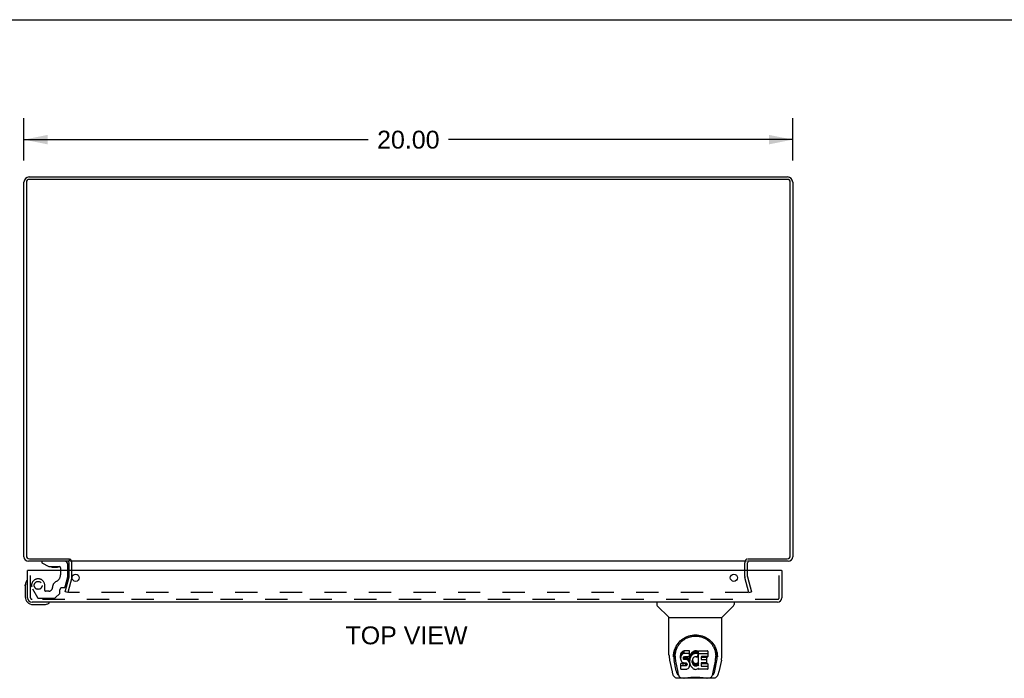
# Model space of a CAD drawing. Header units: inches. Extents: x 0 to 105, y 0 to 68.
# Tile 5 of 6: x 27 to 52, y 51 to 68. Entities that reach past the tile are written whole.
import ezdxf

# ---------------------------------------------------------------- set-up
doc = ezdxf.new("R2010")
doc.units = ezdxf.units.IN
doc.header["$LTSCALE"] = 5.794366
doc.header["$MEASUREMENT"] = 0
doc.linetypes.add('HIDDEN', pattern=[0.2, 0.1, -0.1])
doc.layers.get('0').update_dxf_attribs({"linetype": 'CONTINUOUS'})
for name, color, linetype in [('DEFAULT_2', 8, 'HIDDEN'), ('DIMENSIONS', 7, 'CONTINUOUS'), ('DOOR_ASSEMBLY', 7, 'CONTINUOUS')]:
    doc.layers.add(name, color=color, linetype=linetype)
doc.styles.get("Standard").update_dxf_attribs({"font": 'arial.ttf'})
doc.dimstyles.new('DIMSTYLE_1', dxfattribs={"dimtxt": 0.464789, "dimasz": 0.619718, "dimexe": 0.09, "dimexo": 0.07, "dimgap": 0.0375, "dimtad": 0, "dimtih": 1, "dimtoh": 1, "dimzin": 4, "dimdsep": 46, "dimtxsty": 'Standard', "dimblk": '_FILLED', "dimblk1": '_FILLED', "dimblk2": '_FILLED', "dimcen": 0.09, "dimadec": 3, "dimazin": 1, "dimtfac": 1, "dimtdec": 3, "dimtofl": 0, "dimtmove": 0, "dimatfit": 3, "dimldrblk": '_FILLED', "dimfxl": 0, "dimtolj": 1, "dimtzin": 4, "dimarcsym": 0})

# ---------------------------------------------------------------- blocks, each defined once
blk = doc.blocks.new('_FILLED')
at = {"color": 0, "linetype": 'ByBlock'}
blk.add_solid([(0, 0), (-1, 0.2), (-1, -0.2)], dxfattribs=at)
blk = doc.blocks.new('*D1')
at = {"layer": 'DIMENSIONS', "color": 2, "linetype": 'Continuous'}
for p, q in [((26.65, 64.508), (26.65, 65.605)), ((46.65, 64.508), (46.65, 65.605)), ((26.65, 65.047), (35.606, 65.047)), ((46.65, 65.047), (37.695, 65.047))]:
    blk.add_line(p, q, dxfattribs=at)
at = {"layer": 'DIMENSIONS', "color": 2, "linetype": 'Continuous', "xscale": 0.6197183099, "yscale": 0.6197183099, "zscale": 0.6197183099, "rotation": 180}
blk.add_blockref('_FILLED', (26.65, 65.047), dxfattribs=at)
at = {"layer": 'DIMENSIONS', "color": 2, "linetype": 'Continuous', "xscale": 0.6197183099, "yscale": 0.6197183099, "zscale": 0.6197183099}
blk.add_blockref('_FILLED', (46.65, 65.047), dxfattribs=at)
at = {"layer": 'DIMENSIONS', "color": 2, "linetype": 'Continuous', "insert": (36.65, 65.279), "char_height": 0.4648, "width": 1.62417, "attachment_point": 2, "line_spacing_factor": 0.9}
blk.add_mtext('20.00', dxfattribs=at)

msp = doc.modelspace()

# ---------------------------------------------------------------- linework, layer by layer
at = {"color": 7, "linetype": 'Continuous'}
for p, q in [((0, 68.169), (105.352, 68.169)), ((27.825, 54.138), (27.825, 54.075))]:
    msp.add_line(p, q, dxfattribs=at)
at = {"color": 3, "linetype": 'Continuous'}
for p, q in [((26.786, 64.075), (46.514, 64.075)), ((26.65, 54.192), (26.65, 63.939)), ((26.713, 63.932), (26.713, 54.218)), ((46.507, 64.012), (26.793, 64.012)), ((46.587, 54.218), (46.587, 63.932)), ((46.65, 63.939), (46.65, 54.192)), ((27.825, 54.075), (26.767, 54.075)), ((26.793, 54.138), (27.827, 54.138)), ((45.448, 54.075), (27.852, 54.075)), ((45.473, 54.138), (46.507, 54.138)), ((46.533, 54.075), (45.475, 54.075)), ((27.825, 53.832), (27.825, 54.033)), ((45.475, 53.832), (45.475, 54.033))]:
    msp.add_line(p, q, dxfattribs=at)
for centre, radius, start, end in [((26.786, 63.939), 0.136, 90, 180), ((46.514, 63.939), 0.136, 0, 90), ((26.793, 63.932), 0.08, 90, 180), ((46.507, 63.932), 0.08, 0, 90), ((26.767, 54.192), 0.117, 180, 270), ((26.793, 54.218), 0.08, 180, 270), ((27.783, 54.033), 0.042, 0, 90), ((45.517, 54.033), 0.042, 90, 180), ((46.507, 54.218), 0.08, 270, 360), ((46.533, 54.192), 0.117, 270, 360)]:
    msp.add_arc(centre, radius, start, end, dxfattribs=at)
at = {"layer": 'DEFAULT_2', "color": 8, "linetype": 'HIDDEN'}
for p, q in [((27.825, 53.674), (27.825, 53.832)), ((27.9, 53.674), (27.9, 54.033)), ((45.4, 53.674), (45.4, 54.033)), ((45.475, 53.674), (45.475, 53.832)), ((27.721, 53.281), (27.824, 53.668)), ((27.897, 53.648), (27.793, 53.262)), ((45.507, 53.262), (45.404, 53.648)), ((45.476, 53.668), (45.58, 53.281)), ((27.793, 53.262), (27.721, 53.281)), ((45.507, 53.262), (45.58, 53.281)), ((45.475, 53.262), (27.825, 53.262))]:
    msp.add_line(p, q, dxfattribs=at)
for points in [[(27.806, 53.286), (27.805, 53.285), (27.805, 53.283), (27.805, 53.281)], [(27.805, 53.281), (27.805, 53.28), (27.805, 53.278), (27.806, 53.277), (27.806, 53.275), (27.807, 53.274), (27.807, 53.272), (27.808, 53.271), (27.809, 53.27), (27.81, 53.268), (27.811, 53.267), (27.813, 53.266), (27.814, 53.265), (27.815, 53.264), (27.817, 53.264)], [(45.495, 53.281), (45.495, 53.28), (45.495, 53.278), (45.495, 53.277), (45.494, 53.275), (45.494, 53.274), (45.493, 53.272), (45.492, 53.271), (45.491, 53.27), (45.49, 53.268), (45.489, 53.267), (45.488, 53.266), (45.486, 53.265), (45.485, 53.264), (45.484, 53.264), (45.482, 53.263), (45.48, 53.263), (45.479, 53.262), (45.477, 53.262), (45.475, 53.262)], [(45.495, 53.286), (45.495, 53.285), (45.495, 53.283), (45.495, 53.281)], [(27.825, 53.262), (27.823, 53.262), (27.822, 53.262), (27.82, 53.263), (27.818, 53.263), (27.817, 53.264)]]:
    msp.add_lwpolyline(points, dxfattribs=at)
for centre, radius, start, end in [((27.783, 54.033), 0.117, 0, 56.9002), ((45.517, 54.033), 0.117, 123.0998, 180), ((27.8, 53.674), 0.025, 345, 360), ((27.8, 53.674), 0.1, 345, 360), ((45.5, 53.674), 0.1, 180, 195), ((45.5, 53.674), 0.025, 180, 195)]:
    msp.add_arc(centre, radius, start, end, dxfattribs=at)
at = {"layer": 'DOOR_ASSEMBLY', "color": 7, "linetype": 'Continuous'}
for p, q in [((27.119, 54.075), (27.119, 54.036)), ((26.76, 53.832), (26.745, 53.832)), ((27.119, 54.036), (27.295, 53.937)), ((27.295, 53.937), (27.572, 53.937)), ((27.383, 53.92), (27.523, 53.92)), ((27.603, 53.906), (27.603, 53.832)), ((27.788, 53.832), (27.788, 53.996)), ((46.355, 53.832), (46.37, 53.832)), ((26.731, 53.572), (26.731, 53.571)), ((26.685, 53.436), (26.688, 53.474)), ((26.685, 53.436), (26.685, 53.147)), ((26.885, 52.947), (27.174, 52.947)), ((27.303, 52.992), (27.307, 52.993)), ((27.307, 52.993), (27.308, 52.993)), ((43.116, 53.007), (43.116, 52.944)), ((43.425, 52.619), (43.127, 52.916)), ((44.814, 52.619), (45.112, 52.916)), ((45.124, 53.007), (45.124, 52.944)), ((43.431, 52.613), (44.809, 52.613)), ((43.431, 51.641), (43.431, 52.613)), ((44.809, 51.642), (44.809, 52.613)), ((43.827, 51.742), (43.803, 51.734)), ((43.966, 51.742), (43.827, 51.742)), ((43.827, 51.675), (43.827, 51.742)), ((43.968, 51.699), (43.966, 51.742)), ((43.966, 51.675), (43.966, 51.742)), ((43.446, 51.498), (43.511, 51.193)), ((43.549, 51.599), (43.549, 51.599)), ((43.549, 51.587), (43.549, 51.586)), ((43.556, 51.673), (43.555, 51.609)), ((43.618, 51.221), (43.565, 51.491)), ((43.593, 51.599), (43.593, 51.576)), ((43.735, 51.645), (43.734, 51.621)), ((43.734, 51.554), (43.734, 51.621)), ((43.735, 51.578), (43.734, 51.554)), ((43.734, 51.554), (43.734, 51.53)), ((43.734, 51.53), (43.738, 51.507)), ((43.74, 51.668), (43.735, 51.645)), ((43.735, 51.578), (43.735, 51.645)), ((43.74, 51.601), (43.735, 51.578)), ((43.738, 51.507), (43.747, 51.484)), ((43.75, 51.691), (43.74, 51.668)), ((43.74, 51.601), (43.74, 51.668)), ((43.75, 51.624), (43.74, 51.601)), ((43.763, 51.71), (43.75, 51.691)), ((43.75, 51.624), (43.75, 51.691)), ((43.763, 51.643), (43.75, 51.624)), ((43.772, 51.718), (43.763, 51.71)), ((43.763, 51.643), (43.763, 51.71)), ((43.772, 51.651), (43.763, 51.643)), ((43.782, 51.725), (43.772, 51.718)), ((43.772, 51.651), (43.772, 51.718)), ((43.782, 51.658), (43.772, 51.651)), ((43.803, 51.734), (43.782, 51.725)), ((43.782, 51.658), (43.782, 51.725)), ((43.803, 51.668), (43.782, 51.658)), ((43.803, 51.668), (43.803, 51.734)), ((43.827, 51.675), (43.803, 51.668)), ((43.805, 51.557), (43.807, 51.572)), ((43.805, 51.535), (43.805, 51.557)), ((43.805, 51.542), (43.805, 51.557)), ((43.805, 51.535), (43.805, 51.542)), ((43.808, 51.528), (43.805, 51.535)), ((43.807, 51.572), (43.81, 51.579)), ((43.808, 51.528), (43.808, 51.572)), ((43.812, 51.522), (43.808, 51.528)), ((43.81, 51.579), (43.816, 51.584)), ((43.812, 51.522), (43.812, 51.581)), ((43.818, 51.517), (43.812, 51.522)), ((43.816, 51.584), (43.831, 51.588)), ((43.833, 51.58), (43.818, 51.584)), ((43.818, 51.584), (43.818, 51.584)), ((43.818, 51.517), (43.818, 51.584)), ((43.833, 51.513), (43.818, 51.517)), ((43.966, 51.675), (43.827, 51.675)), ((43.831, 51.588), (43.845, 51.59)), ((43.857, 51.581), (43.833, 51.58)), ((43.833, 51.513), (43.833, 51.58)), ((43.857, 51.514), (43.833, 51.513)), ((43.845, 51.59), (43.958, 51.59)), ((43.881, 51.58), (43.857, 51.581)), ((43.857, 51.514), (43.857, 51.581)), ((43.881, 51.513), (43.857, 51.514)), ((43.904, 51.575), (43.881, 51.58)), ((43.881, 51.513), (43.881, 51.58)), ((43.904, 51.508), (43.881, 51.513)), ((43.915, 51.57), (43.904, 51.575)), ((43.904, 51.508), (43.904, 51.575)), ((43.915, 51.503), (43.904, 51.508)), ((43.925, 51.563), (43.915, 51.57)), ((43.915, 51.503), (43.915, 51.57)), ((43.925, 51.496), (43.915, 51.503)), ((43.942, 51.546), (43.925, 51.563)), ((43.925, 51.496), (43.925, 51.563)), ((43.942, 51.479), (43.925, 51.496)), ((43.955, 51.526), (43.942, 51.546)), ((43.942, 51.479), (43.942, 51.546)), ((43.965, 51.504), (43.955, 51.526)), ((43.955, 51.459), (43.955, 51.526)), ((43.958, 51.59), (43.964, 51.59)), ((43.964, 51.59), (43.966, 51.596)), ((43.966, 51.5), (43.965, 51.504)), ((43.965, 51.437), (43.965, 51.504)), ((43.968, 51.632), (43.966, 51.675)), ((43.966, 51.596), (43.967, 51.608)), ((43.97, 51.578), (43.966, 51.533)), ((43.966, 51.467), (43.966, 51.533)), ((43.97, 51.511), (43.966, 51.467)), ((43.967, 51.608), (43.968, 51.632)), ((43.968, 51.632), (43.968, 51.699)), ((43.974, 51.6), (43.97, 51.578)), ((43.97, 51.511), (43.97, 51.578)), ((43.974, 51.533), (43.97, 51.511)), ((43.981, 51.621), (43.974, 51.6)), ((43.974, 51.533), (43.974, 51.6)), ((43.981, 51.554), (43.974, 51.533)), ((43.989, 51.642), (43.981, 51.621)), ((43.981, 51.554), (43.981, 51.621)), ((43.989, 51.575), (43.981, 51.554)), ((44, 51.661), (43.989, 51.642)), ((43.989, 51.575), (43.989, 51.642)), ((44, 51.594), (43.989, 51.575)), ((44.013, 51.679), (44, 51.661)), ((44, 51.594), (44, 51.661)), ((44.013, 51.613), (44, 51.594)), ((44.028, 51.696), (44.013, 51.679)), ((44.013, 51.613), (44.013, 51.679)), ((44.028, 51.629), (44.013, 51.613)), ((44.044, 51.711), (44.028, 51.696)), ((44.028, 51.629), (44.028, 51.696)), ((44.044, 51.645), (44.028, 51.629)), ((44.039, 51.509), (44.036, 51.482)), ((44.038, 51.502), (44.04, 51.496)), ((44.043, 51.522), (44.039, 51.509)), ((44.04, 51.496), (44.05, 51.471)), ((44.04, 51.429), (44.04, 51.496)), ((44.049, 51.533), (44.043, 51.522)), ((44.062, 51.724), (44.044, 51.711)), ((44.044, 51.645), (44.044, 51.711)), ((44.062, 51.658), (44.044, 51.645)), ((44.063, 51.557), (44.049, 51.533)), ((44.082, 51.733), (44.062, 51.724)), ((44.062, 51.658), (44.062, 51.724)), ((44.082, 51.666), (44.062, 51.658)), ((44.071, 51.567), (44.063, 51.557)), ((44.082, 51.574), (44.071, 51.567)), ((44.104, 51.738), (44.082, 51.733)), ((44.082, 51.666), (44.082, 51.733)), ((44.104, 51.671), (44.082, 51.666)), ((44.107, 51.585), (44.082, 51.574)), ((44.126, 51.74), (44.104, 51.738)), ((44.104, 51.671), (44.104, 51.738)), ((44.126, 51.673), (44.104, 51.671)), ((44.12, 51.588), (44.107, 51.585)), ((44.133, 51.588), (44.12, 51.588)), ((44.126, 51.74), (44.149, 51.74)), ((44.126, 51.673), (44.126, 51.74)), ((44.149, 51.673), (44.126, 51.673)), ((44.146, 51.585), (44.133, 51.588)), ((44.159, 51.58), (44.146, 51.585)), ((44.16, 51.738), (44.149, 51.74)), ((44.149, 51.673), (44.149, 51.74)), ((44.16, 51.671), (44.149, 51.673)), ((44.171, 51.735), (44.16, 51.738)), ((44.16, 51.671), (44.16, 51.738)), ((44.171, 51.668), (44.16, 51.671)), ((44.191, 51.651), (44.165, 51.583)), ((44.189, 51.723), (44.171, 51.735)), ((44.171, 51.668), (44.171, 51.735)), ((44.189, 51.656), (44.171, 51.668)), ((44.189, 51.723), (44.189, 51.656)), ((44.191, 51.719), (44.191, 51.656)), ((44.199, 51.74), (44.436, 51.74)), ((44.199, 51.348), (44.199, 51.74)), ((44.199, 51.673), (44.436, 51.673)), ((44.27, 51.585), (44.27, 51.518)), ((44.436, 51.59), (44.274, 51.59)), ((44.274, 51.58), (44.405, 51.58)), ((44.274, 51.513), (44.405, 51.513)), ((44.41, 51.575), (44.41, 51.436)), ((44.441, 51.735), (44.441, 51.594)), ((44.621, 51.221), (44.674, 51.491)), ((44.683, 51.673), (44.685, 51.609)), ((44.69, 51.599), (44.69, 51.599)), ((44.691, 51.586), (44.691, 51.587)), ((44.794, 51.498), (44.728, 51.193)), ((43.602, 51.478), (43.603, 51.475)), ((43.603, 51.475), (43.659, 51.185)), ((43.736, 51.268), (43.736, 51.41)), ((43.8, 51.415), (43.741, 51.414)), ((43.741, 51.348), (43.741, 51.414)), ((43.8, 51.348), (43.741, 51.348)), ((43.741, 51.263), (43.885, 51.263)), ((43.747, 51.484), (43.759, 51.464)), ((43.759, 51.464), (43.776, 51.447)), ((43.776, 51.447), (43.796, 51.434)), ((43.796, 51.434), (43.807, 51.43)), ((43.861, 51.415), (43.8, 51.415)), ((43.8, 51.348), (43.8, 51.415)), ((43.861, 51.348), (43.8, 51.348)), ((43.807, 51.43), (43.818, 51.428)), ((43.818, 51.428), (43.866, 51.427)), ((43.876, 51.416), (43.861, 51.415)), ((43.861, 51.348), (43.861, 51.415)), ((43.876, 51.35), (43.861, 51.348)), ((43.866, 51.427), (43.874, 51.426)), ((43.874, 51.426), (43.881, 51.424)), ((43.882, 51.42), (43.876, 51.416)), ((43.876, 51.35), (43.876, 51.416)), ((43.882, 51.353), (43.876, 51.35)), ((43.881, 51.424), (43.887, 51.42)), ((43.884, 51.421), (43.882, 51.42)), ((43.882, 51.353), (43.882, 51.42)), ((43.888, 51.358), (43.882, 51.353)), ((43.885, 51.263), (43.897, 51.265)), ((43.887, 51.42), (43.891, 51.414)), ((43.888, 51.358), (43.888, 51.418)), ((43.897, 51.37), (43.888, 51.358)), ((43.891, 51.414), (43.898, 51.4)), ((43.897, 51.37), (43.897, 51.402)), ((43.9, 51.377), (43.897, 51.37)), ((43.897, 51.265), (43.908, 51.269)), ((43.898, 51.4), (43.9, 51.385)), ((43.9, 51.377), (43.9, 51.39)), ((43.9, 51.385), (43.9, 51.377)), ((43.908, 51.269), (43.928, 51.283)), ((43.928, 51.283), (43.945, 51.3)), ((43.955, 51.459), (43.942, 51.479)), ((43.945, 51.3), (43.952, 51.31)), ((43.952, 51.31), (43.957, 51.32)), ((43.965, 51.437), (43.955, 51.459)), ((43.957, 51.32), (43.966, 51.343)), ((43.971, 51.414), (43.965, 51.437)), ((43.966, 51.467), (43.967, 51.444)), ((43.966, 51.343), (43.972, 51.366)), ((43.967, 51.444), (43.97, 51.422)), ((43.97, 51.422), (43.974, 51.4)), ((43.973, 51.39), (43.971, 51.414)), ((43.972, 51.366), (43.973, 51.39)), ((43.973, 51.39), (43.973, 51.405)), ((43.974, 51.4), (43.981, 51.379)), ((43.981, 51.379), (44.003, 51.34)), ((44.003, 51.34), (44.015, 51.322)), ((44.015, 51.322), (44.03, 51.305)), ((44.03, 51.305), (44.047, 51.29)), ((44.036, 51.482), (44.035, 51.455)), ((44.035, 51.455), (44.036, 51.442)), ((44.036, 51.442), (44.036, 51.482)), ((44.036, 51.442), (44.04, 51.429)), ((44.04, 51.429), (44.05, 51.404)), ((44.047, 51.29), (44.064, 51.276)), ((44.05, 51.471), (44.063, 51.448)), ((44.05, 51.404), (44.05, 51.471)), ((44.05, 51.404), (44.063, 51.381)), ((44.063, 51.448), (44.072, 51.438)), ((44.063, 51.381), (44.063, 51.448)), ((44.063, 51.381), (44.072, 51.371)), ((44.064, 51.276), (44.074, 51.271)), ((44.072, 51.438), (44.082, 51.429)), ((44.072, 51.371), (44.072, 51.438)), ((44.072, 51.371), (44.082, 51.362)), ((44.074, 51.271), (44.084, 51.267)), ((44.082, 51.429), (44.093, 51.422)), ((44.082, 51.362), (44.082, 51.429)), ((44.082, 51.362), (44.093, 51.355)), ((44.084, 51.267), (44.106, 51.262)), ((44.093, 51.422), (44.105, 51.417)), ((44.093, 51.355), (44.093, 51.422)), ((44.093, 51.355), (44.105, 51.35)), ((44.105, 51.417), (44.119, 51.415)), ((44.105, 51.35), (44.105, 51.417)), ((44.105, 51.35), (44.119, 51.348)), ((44.106, 51.262), (44.128, 51.259)), ((44.119, 51.415), (44.132, 51.414)), ((44.119, 51.348), (44.119, 51.415)), ((44.119, 51.348), (44.132, 51.347)), ((44.128, 51.259), (44.15, 51.262)), ((44.132, 51.414), (44.145, 51.416)), ((44.132, 51.347), (44.132, 51.414)), ((44.132, 51.347), (44.145, 51.349)), ((44.145, 51.416), (44.158, 51.42)), ((44.145, 51.349), (44.145, 51.416)), ((44.145, 51.349), (44.158, 51.353)), ((44.15, 51.262), (44.172, 51.269)), ((44.158, 51.42), (44.17, 51.426)), ((44.158, 51.353), (44.158, 51.42)), ((44.158, 51.353), (44.17, 51.359)), ((44.17, 51.426), (44.181, 51.433)), ((44.17, 51.359), (44.17, 51.426)), ((44.17, 51.359), (44.181, 51.366)), ((44.172, 51.269), (44.191, 51.281)), ((44.181, 51.433), (44.181, 51.366)), ((44.188, 51.432), (44.199, 51.415)), ((44.188, 51.365), (44.199, 51.348)), ((44.201, 51.281), (44.191, 51.281)), ((44.191, 51.281), (44.191, 51.281)), ((44.201, 51.268), (44.201, 51.281)), ((44.437, 51.263), (44.206, 51.263)), ((44.271, 51.427), (44.271, 51.349)), ((44.405, 51.431), (44.275, 51.431)), ((44.275, 51.411), (44.437, 51.411)), ((44.275, 51.345), (44.437, 51.345)), ((44.441, 51.407), (44.441, 51.268)), ((44.58, 51.185), (44.637, 51.475)), ((44.637, 51.475), (44.638, 51.479)), ((43.635, 51.038), (43.836, 51.038)), ((43.677, 51.117), (43.67, 51.117)), ((43.675, 51.121), (43.679, 51.111)), ((43.679, 51.111), (43.679, 51.111)), ((43.721, 51.038), (43.715, 51.038)), ((43.721, 51.038), (43.72, 51.038)), ((44.413, 51.026), (43.826, 51.026)), ((44.403, 51.038), (44.604, 51.038)), ((44.519, 51.038), (44.518, 51.038)), ((44.56, 51.111), (44.561, 51.111)), ((44.561, 51.111), (44.564, 51.121)), ((44.57, 51.117), (44.563, 51.117))]:
    msp.add_line(p, q, dxfattribs=at)
at = {"layer": 'DOOR_ASSEMBLY', "color": 8, "linetype": 'HIDDEN'}
for p, q in [((27.709, 54.075), (27.119, 54.075)), ((26.82, 53.124), (26.82, 53.832)), ((27.603, 53.832), (27.603, 53.722)), ((27.788, 53.665), (27.788, 53.832)), ((46.295, 53.124), (46.295, 53.832)), ((27.719, 53.409), (27.788, 53.665)), ((26.871, 53.359), (27.005, 53.126)), ((27.192, 53.312), (27.192, 53.445)), ((27.302, 53.296), (27.208, 53.296)), ((27.586, 53.249), (27.586, 53.327)), ((27.645, 53.386), (27.689, 53.386)), ((46.253, 53.082), (26.862, 53.082)), ((27.031, 53.111), (27.444, 53.111)), ((27.465, 53.119), (27.58, 53.235))]:
    msp.add_line(p, q, dxfattribs=at)
at = {"layer": 'DOOR_ASSEMBLY', "color": 3, "linetype": 'Continuous'}
for p, q in [((26.745, 53.124), (26.745, 53.832)), ((46.355, 53.832), (26.76, 53.832)), ((46.37, 53.832), (46.37, 53.124)), ((46.253, 53.007), (26.862, 53.007))]:
    msp.add_line(p, q, dxfattribs=at)
at = {"layer": 'DOOR_ASSEMBLY', "color": 7, "linetype": 'Continuous'}
for points in [[(26.731, 53.571), (26.731, 53.57), (26.731, 53.569), (26.73, 53.565)], [(27.308, 52.993), (27.309, 52.993), (27.31, 52.993)], [(43.549, 51.599), (43.551, 51.641), (43.558, 51.69), (43.569, 51.737), (43.583, 51.781), (43.6, 51.823), (43.62, 51.862), (43.643, 51.9), (43.667, 51.934), (43.695, 51.967), (43.724, 51.998), (43.756, 52.026), (43.789, 52.052), (43.825, 52.075), (43.863, 52.096), (43.902, 52.114), (43.944, 52.129), (43.986, 52.141), (44.03, 52.15), (44.075, 52.155), (44.12, 52.157), (44.165, 52.155), (44.21, 52.15), (44.254, 52.141), (44.296, 52.129), (44.338, 52.114), (44.377, 52.095), (44.415, 52.075), (44.451, 52.051), (44.484, 52.025), (44.516, 51.997), (44.545, 51.967), (44.572, 51.934), (44.597, 51.899), (44.62, 51.862), (44.639, 51.822), (44.656, 51.781), (44.67, 51.736), (44.681, 51.689), (44.688, 51.64), (44.69, 51.599)], [(43.593, 51.599), (43.593, 51.619), (43.595, 51.644), (43.597, 51.668), (43.601, 51.692), (43.606, 51.715), (43.611, 51.738), (43.618, 51.761), (43.626, 51.783), (43.634, 51.805), (43.644, 51.826), (43.654, 51.846), (43.665, 51.865), (43.677, 51.884), (43.689, 51.902), (43.701, 51.92), (43.715, 51.936), (43.728, 51.952), (43.742, 51.967), (43.757, 51.981), (43.771, 51.995), (43.786, 52.007), (43.802, 52.019), (43.817, 52.031), (43.833, 52.041), (43.848, 52.051), (43.864, 52.06), (43.88, 52.069), (43.896, 52.076), (43.912, 52.083), (43.928, 52.09), (43.944, 52.096), (43.96, 52.101), (43.976, 52.106), (43.992, 52.11), (44.007, 52.114), (44.023, 52.117), (44.039, 52.12), (44.055, 52.122), (44.071, 52.124), (44.087, 52.125), (44.103, 52.126), (44.119, 52.126), (44.135, 52.126), (44.151, 52.125), (44.167, 52.124), (44.183, 52.122), (44.199, 52.12), (44.215, 52.118), (44.231, 52.114), (44.247, 52.111), (44.263, 52.106), (44.279, 52.102), (44.295, 52.096), (44.311, 52.09), (44.327, 52.084), (44.343, 52.077), (44.359, 52.069), (44.374, 52.061), (44.39, 52.051), (44.406, 52.042), (44.421, 52.031), (44.437, 52.02), (44.452, 52.008), (44.467, 51.995), (44.482, 51.982), (44.496, 51.968), (44.511, 51.953), (44.524, 51.937), (44.538, 51.92), (44.55, 51.903), (44.563, 51.885), (44.574, 51.866), (44.585, 51.846), (44.595, 51.826), (44.605, 51.805), (44.613, 51.783), (44.621, 51.761), (44.628, 51.739), (44.634, 51.715), (44.638, 51.692), (44.642, 51.668), (44.645, 51.644), (44.646, 51.62), (44.647, 51.599)], [(43.431, 51.641), (43.432, 51.608), (43.435, 51.569), (43.44, 51.529), (43.446, 51.498)], [(43.549, 51.586), (43.549, 51.591), (43.549, 51.599)], [(43.593, 51.576), (43.593, 51.56), (43.595, 51.531), (43.598, 51.503), (43.602, 51.478)], [(44.638, 51.479), (44.638, 51.482), (44.639, 51.485), (44.639, 51.488), (44.64, 51.491), (44.64, 51.494), (44.641, 51.498), (44.641, 51.501), (44.642, 51.504), (44.642, 51.508), (44.643, 51.512), (44.643, 51.515), (44.644, 51.519), (44.644, 51.523), (44.644, 51.527), (44.645, 51.531), (44.645, 51.536), (44.645, 51.54), (44.646, 51.545), (44.646, 51.549), (44.646, 51.554), (44.646, 51.559), (44.646, 51.564), (44.647, 51.569), (44.647, 51.574), (44.647, 51.599)], [(44.69, 51.599), (44.691, 51.592), (44.691, 51.586)], [(44.794, 51.498), (44.799, 51.528), (44.805, 51.568), (44.808, 51.608), (44.809, 51.642)], [(43.741, 51.414), (43.74, 51.414), (43.74, 51.414), (43.739, 51.414), (43.739, 51.414), (43.738, 51.414), (43.738, 51.414), (43.738, 51.413), (43.737, 51.413), (43.737, 51.413), (43.737, 51.412), (43.736, 51.412), (43.736, 51.411), (43.736, 51.411), (43.736, 51.41)], [(43.741, 51.348), (43.74, 51.348), (43.74, 51.348), (43.739, 51.347), (43.739, 51.347), (43.738, 51.347), (43.738, 51.347), (43.738, 51.347), (43.737, 51.346), (43.737, 51.346), (43.737, 51.345), (43.736, 51.345), (43.736, 51.344), (43.736, 51.344), (43.736, 51.343)], [(43.511, 51.193), (43.514, 51.18), (43.519, 51.161), (43.524, 51.144), (43.529, 51.129), (43.534, 51.116), (43.54, 51.103), (43.547, 51.092), (43.554, 51.082), (43.562, 51.072), (43.571, 51.063), (43.582, 51.055), (43.593, 51.048), (43.605, 51.043), (43.618, 51.04), (43.632, 51.038), (43.635, 51.038)], [(43.659, 51.185), (43.662, 51.174), (43.665, 51.16), (43.668, 51.147), (43.672, 51.134), (43.675, 51.121)], [(43.679, 51.111), (43.684, 51.098), (43.69, 51.086), (43.697, 51.075), (43.704, 51.066), (43.711, 51.058), (43.719, 51.051), (43.728, 51.045), (43.738, 51.041), (43.748, 51.039), (43.755, 51.038)], [(43.836, 51.038), (43.857, 51.039), (43.879, 51.04), (43.902, 51.042), (43.927, 51.045), (43.953, 51.048), (43.979, 51.051), (44.007, 51.054), (44.035, 51.056), (44.064, 51.058), (44.093, 51.059), (44.122, 51.059), (44.151, 51.059), (44.18, 51.057), (44.209, 51.056), (44.237, 51.053), (44.264, 51.051), (44.29, 51.048), (44.315, 51.045), (44.339, 51.042), (44.362, 51.04), (44.383, 51.039), (44.403, 51.038)], [(43.836, 51.038), (43.858, 51.039), (43.885, 51.04), (43.912, 51.043), (43.941, 51.046), (43.969, 51.049), (43.999, 51.051), (44.028, 51.054), (44.058, 51.056), (44.089, 51.057), (44.119, 51.057), (44.15, 51.057), (44.18, 51.056), (44.21, 51.054), (44.24, 51.051), (44.269, 51.049), (44.298, 51.046), (44.327, 51.043), (44.354, 51.04), (44.381, 51.039), (44.403, 51.038)], [(44.484, 51.038), (44.492, 51.039), (44.502, 51.041), (44.511, 51.045), (44.52, 51.051), (44.528, 51.058), (44.536, 51.066), (44.543, 51.075), (44.549, 51.086), (44.555, 51.098), (44.56, 51.111)], [(44.564, 51.121), (44.568, 51.134), (44.571, 51.147), (44.575, 51.16), (44.578, 51.174), (44.58, 51.185)], [(44.604, 51.038), (44.607, 51.038), (44.62, 51.04), (44.633, 51.043), (44.646, 51.048), (44.657, 51.055), (44.668, 51.062), (44.677, 51.071), (44.685, 51.081), (44.692, 51.092), (44.699, 51.103), (44.705, 51.116), (44.71, 51.129), (44.716, 51.144), (44.721, 51.161), (44.726, 51.18), (44.728, 51.193)]]:
    msp.add_lwpolyline(points, dxfattribs=at)
at = {"layer": 'DOOR_ASSEMBLY', "color": 8, "linetype": 'HIDDEN'}
msp.add_circle((27.02, 53.445), 0.103, dxfattribs=at)
at = {"layer": 'DOOR_ASSEMBLY', "color": 3, "linetype": 'Continuous'}
for centre in [(27.995, 53.644), (45.12, 53.644)]:
    msp.add_circle(centre, 0.094, dxfattribs=at)
at = {"layer": 'DOOR_ASSEMBLY', "color": 7, "linetype": 'Continuous'}
for centre, radius, start, end in [((27.709, 53.996), 0.079, 0, 90), ((27.383, 54.01), 0.09, 234.8123, 270), ((27.523, 54.01), 0.09, 270, 304.9232), ((27.572, 53.906), 0.031, 0, 90), ((26.935, 53.436), 0.25, 149.1101, 180), ((26.733, 53.557), 0.015, 96.3796, 149.1101), ((26.73, 53.557), 0.015, 0, 83.6204), ((26.885, 53.147), 0.2, 180, 270), ((27.174, 53.197), 0.25, 270, 300.8899), ((27.295, 52.992), 0.015, 6.3796, 90), ((27.295, 52.995), 0.015, 300.8899, 353.6204), ((43.155, 52.944), 0.0394, 180, 225), ((45.084, 52.944), 0.0394, 315, 360), ((43.439, 52.633), 0.0197, 225, 262.5), ((44.801, 52.633), 0.0197, 277.5, 315), ((43.826, 51.046), 0.0197, 203.607, 270), ((44.413, 51.046), 0.0197, 270, 336.393)]:
    msp.add_arc(centre, radius, start, end, dxfattribs=at)
at = {"layer": 'DOOR_ASSEMBLY', "color": 8, "linetype": 'HIDDEN'}
for centre, radius, start, end in [((27.02, 53.445), 0.172, 0, 210), ((27.577, 53.386), 0.185, 115.7418, 180), ((27.415, 53.722), 0.188, 295.7418, 360), ((27.208, 53.312), 0.016, 180, 270), ((27.302, 53.386), 0.09, 270, 360), ((27.645, 53.327), 0.059, 90, 180), ((27.689, 53.417), 0.031, 270, 345), ((26.862, 53.124), 0.042, 180, 270), ((27.031, 53.141), 0.03, 210, 270), ((27.444, 53.141), 0.03, 270, 315), ((27.566, 53.249), 0.02, 315, 360), ((46.253, 53.124), 0.042, 270, 360)]:
    msp.add_arc(centre, radius, start, end, dxfattribs=at)
at = {"layer": 'DOOR_ASSEMBLY', "color": 3, "linetype": 'Continuous'}
for centre, start, end in [((26.862, 53.124), 180, 270), ((46.253, 53.124), 270, 360)]:
    msp.add_arc(centre, 0.117, start, end, dxfattribs=at)
at = {"layer": 'DOOR_ASSEMBLY', "color": 7, "linetype": 'Continuous'}
for centre, major_axis, ratio, start_param, end_param in [((44.12, 51.599), (0, 0.565), 0.999848, 1.137008, 1.76365), ((44.12, 51.599), (0, 0.565), 0.999848, 4.519536, 5.145564), ((44.16, 51.584), (0.00448, 0), 1, -1.986921, -0.366491), ((44.186, 51.719), (0, 0.00448), 1, -1.566905, -0.665444), ((44.186, 51.652), (0, 0.00448), 1, -1.566955, -0.665444), ((44.186, 51.652), (0.00448, 0), 1, -0.366491, 0.003842), ((44.274, 51.585), (0, 0.00448), 1, 0, 1.570796), ((44.274, 51.584), (0, 0.00448), 1, -4.318348, -3.643774), ((44.274, 51.518), (0, 0.00448), 1, 1.570796, 3.141593), ((44.274, 51.584), (0.00448, 0), 1, -2.072978, -1.570796), ((44.405, 51.575), (0, 0.00448), 1, -1.570796, 0), ((44.405, 51.509), (0, 0.00448), 1, -1.570796, 0), ((44.436, 51.735), (0, 0.00448), 1, -1.570796, 0), ((44.436, 51.668), (0, 0.00448), 1, -1.570796, 0), ((44.436, 51.594), (0, 0.00448), 1, -3.141593, -1.570796), ((43.741, 51.268), (0, 0.00483), 1, 1.570796, 3.141593), ((44.184, 51.43), (0, 0.00448), 1, -0.975826, 0.651783), ((44.184, 51.363), (0, 0.00448), 1, -0.975826, 0.651783), ((44.206, 51.268), (0, 0.00448), 1, 1.570796, 3.141593), ((44.275, 51.427), (0, 0.00448), 1, 0, 1.570796), ((44.275, 51.416), (0, 0.00448), 1, 1.570796, 3.141593), ((44.275, 51.349), (0, 0.00448), 1, 1.570796, 3.141593), ((44.405, 51.436), (0, 0.00448), 1, -3.141593, -1.570796), ((44.437, 51.407), (0, 0.00448), 1, -1.570796, 0), ((44.437, 51.34), (0, 0.00448), 1, -1.570796, 0), ((44.437, 51.268), (0, 0.00448), 1, -3.141593, -1.570796), ((43.676, 51.471), (0.007, 0.354), 0.213027, -3.923008, -3.13761), ((44.564, 51.471), (-0.007, 0.354), 0.213027, -3.145575, -2.360177)]:
    msp.add_ellipse(centre, major_axis=major_axis, ratio=ratio, start_param=start_param, end_param=end_param, dxfattribs=at)

# ---------------------------------------------------------------- texts
at = {"layer": 'DIMENSIONS', "color": 2, "linetype": 'Continuous', "insert": (36.603, 52.377), "char_height": 0.4648, "width": 3.16713, "attachment_point": 2, "line_spacing_factor": 0.9}
msp.add_mtext('TOP VIEW', dxfattribs=at)

# ---------------------------------------------------------------- dimensions: what is measured, and where the dimension line sits
at = {"layer": 'DIMENSIONS', "color": 2, "linetype": 'Continuous'}
dim = msp.add_linear_dim(base=(46.65, 65.047), p1=(26.65, 65.675), p2=(46.65, 65.675), dimstyle='DIMSTYLE_1', dxfattribs=at)
dim.commit()
dim.dimension.update_dxf_attribs({"geometry": '*D1', "text_midpoint": (36.644, 65.045), "dimtype": 160})

doc.saveas('drawing.dxf')
